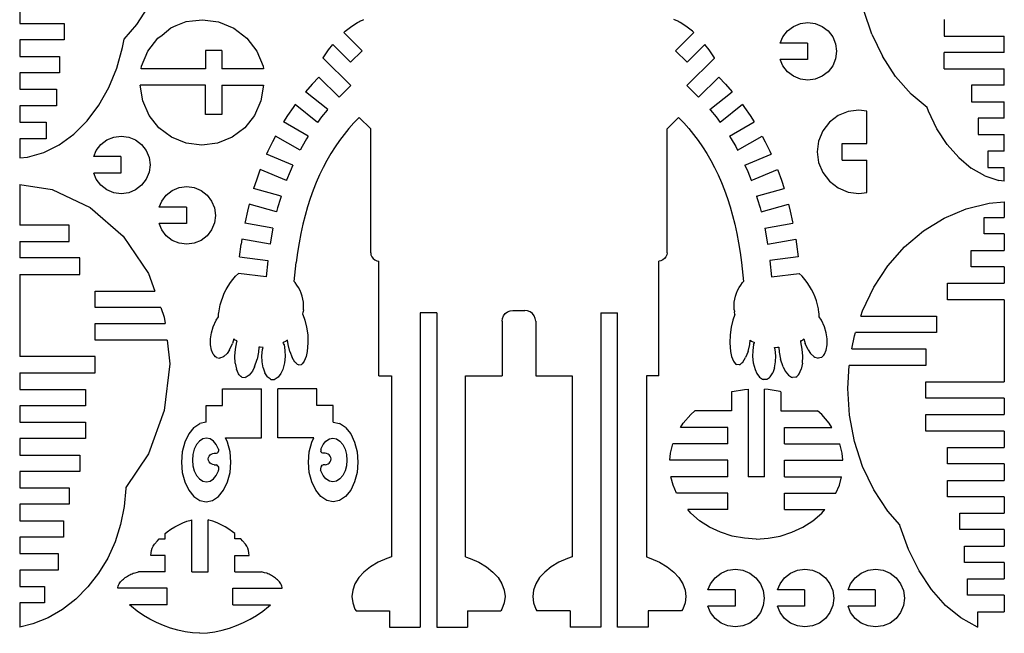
# Model space of a CAD drawing. Header units: inches. Extents: x -293 to 209, y -165 to 155.
# Tile 4 of 9: x -116 to 63, y -165 to -53. Entities that reach past the tile are written whole.
import ezdxf

# ---------------------------------------------------------------- set-up
doc = ezdxf.new("R2010")
doc.units = ezdxf.units.IN
doc.header["$MEASUREMENT"] = 0

msp = doc.modelspace()

# ---------------------------------------------------------------- linework, layer by layer
for p, q in [((-95.04, -53.67), (-92.45, -49.71)), ((-116.4, -50.48), (-116.4, -53.48)), ((39.15, -55.42), (37.73, -51.12)), ((-116.4, -53.48), (-108.3, -53.48)), ((-108.3, -53.48), (-108.3, -56.48)), ((-97.36, -56.31), (-95.04, -53.67)), ((-88.81, -54.27), (-87.81, -53.86)), ((-87.81, -53.86), (-86.04, -53.13)), ((-86.04, -53.13), (-84.84, -52.97)), ((-84.84, -52.97), (-83.05, -52.78)), ((-83.05, -52.78), (-80.08, -53.17)), ((-80.08, -53.17), (-77.31, -54.32)), ((-56.01, -54.11), (-55.05, -53.47)), ((-55.05, -53.47), (-54.76, -53.31)), ((-54.76, -53.31), (-54.61, -53.24)), ((-54.61, -53.24), (-54.46, -53.18)), ((-54.46, -53.15), (-54.31, -53.07)), ((-54.46, -53.18), (-54.46, -53.15)), ((-54.31, -53.07), (-54.16, -53)), ((-54.16, -53), (-54, -52.93)), ((-54, -52.93), (-53.85, -52.86)), ((-53.85, -52.86), (-53.7, -52.79)), ((-53.7, -52.79), (-53.55, -52.73)), ((3.15, -52.79), (3, -52.73)), ((3.3, -52.86), (3.15, -52.79)), ((3.45, -52.93), (3.3, -52.86)), ((3.6, -53), (3.45, -52.93)), ((3.75, -53.07), (3.6, -53)), ((3.91, -53.15), (3.75, -53.07)), ((3.91, -53.18), (3.91, -53.15)), ((4.06, -53.24), (3.91, -53.18)), ((4.2, -53.31), (4.06, -53.24)), ((4.5, -53.47), (4.2, -53.31)), ((5.46, -54.11), (4.5, -53.47)), ((24.85, -53.99), (26.12, -53.46)), ((26.12, -53.46), (27.48, -53.28)), ((27.48, -53.28), (28.84, -53.46)), ((28.84, -53.46), (30.11, -53.99)), ((52.35, -52.76), (52.35, -55.76)), ((-91.17, -56.14), (-90.42, -55.57)), ((-90.42, -55.57), (-88.81, -54.27)), ((-77.31, -54.32), (-74.93, -56.14)), ((-57.21, -55.1), (-56.99, -54.89)), ((-53.88, -58.43), (-57.21, -55.1)), ((-56.99, -54.89), (-56.01, -54.11)), ((3.33, -58.43), (6.65, -55.1)), ((6.43, -54.89), (5.46, -54.11)), ((6.65, -55.1), (6.43, -54.89)), ((22.93, -55.92), (23.76, -54.83)), ((23.76, -54.83), (24.85, -53.99)), ((30.11, -53.99), (31.2, -54.83)), ((31.2, -54.83), (32.04, -55.92)), ((39.15, -55.42), (41.09, -59.46)), ((-116.4, -56.48), (-116.4, -59.48)), ((-108.3, -56.48), (-116.4, -56.48)), ((-97.61, -57.86), (-97.36, -56.31)), ((-92.99, -58.52), (-91.17, -56.14)), ((-74.93, -56.14), (-73.11, -58.52)), ((-60, -58.27), (-59.24, -57.31)), ((-59.24, -57.31), (-56, -60.55)), ((8.69, -57.31), (5.45, -60.55)), ((9.45, -58.27), (8.69, -57.31)), ((22.46, -57.05), (22.93, -55.92)), ((27.42, -57.05), (22.46, -57.05)), ((27.42, -57.05), (27.42, -60.05)), ((32.04, -55.92), (32.56, -57.18)), ((32.56, -57.18), (32.74, -58.55)), ((52.35, -55.76), (63.35, -55.76)), ((63.35, -58.76), (63.35, -55.76)), ((-98.67, -61.63), (-97.61, -57.86)), ((-94.14, -61.29), (-92.99, -58.52)), ((-79.47, -58.42), (-82.47, -58.42)), ((-82.47, -58.42), (-82.47, -61.76)), ((-79.47, -58.42), (-79.47, -61.76)), ((-73.11, -58.52), (-71.96, -61.29)), ((-60.98, -59.74), (-60, -58.27)), ((-53.88, -58.43), (-56, -60.55)), ((3.33, -58.43), (5.45, -60.55)), ((10.43, -59.74), (9.45, -58.27)), ((32.74, -58.55), (32.56, -59.91)), ((63.35, -58.76), (52.35, -58.76)), ((52.35, -61.76), (52.35, -58.76)), ((-116.4, -59.48), (-109.13, -59.48)), ((-109.13, -59.48), (-109.13, -62.48)), ((-61.02, -59.78), (-60.98, -59.74)), ((-55.97, -64.82), (-61.02, -59.78)), ((5.42, -64.82), (10.46, -59.78)), ((10.46, -59.78), (10.43, -59.74)), ((22.93, -61.18), (22.46, -60.05)), ((27.42, -60.05), (22.46, -60.05)), ((32.56, -59.91), (32.04, -61.18)), ((43.51, -63.14), (41.09, -59.46)), ((-116.4, -62.48), (-116.4, -65.48)), ((-109.13, -62.48), (-116.4, -62.48)), ((-100.13, -65.17), (-98.67, -61.63)), ((-94.2, -61.76), (-94.14, -61.29)), ((-82.47, -61.76), (-94.2, -61.76)), ((-71.92, -61.76), (-79.47, -61.76)), ((-71.96, -61.29), (-71.92, -61.76)), ((23.76, -62.27), (22.93, -61.18)), ((24.85, -63.1), (23.76, -62.27)), ((31.2, -62.27), (30.11, -63.1)), ((32.04, -61.18), (31.2, -62.27)), ((52.35, -61.76), (63.35, -61.76)), ((63.35, -64.76), (63.35, -61.76)), ((-63.03, -64.57), (-64.23, -65.92)), ((-63.03, -64.57), (-61.77, -63.26)), ((-58.09, -66.94), (-61.77, -63.26)), ((7.54, -66.94), (11.22, -63.26)), ((11.22, -63.26), (12.47, -64.57)), ((12.47, -64.57), (13.67, -65.92)), ((26.12, -63.63), (24.85, -63.1)), ((27.48, -63.81), (26.12, -63.63)), ((28.84, -63.63), (27.48, -63.81)), ((30.11, -63.1), (28.84, -63.63)), ((46.37, -66.38), (43.51, -63.14)), ((-116.4, -65.48), (-109.7, -65.48)), ((-109.7, -65.48), (-109.7, -68.48)), ((-101.94, -68.4), (-100.13, -65.17)), ((-82.47, -64.76), (-94.4, -64.76)), ((-93.95, -67.61), (-94.4, -64.76)), ((-82.47, -70.09), (-82.47, -64.76)), ((-79.47, -64.76), (-71.92, -64.76)), ((-79.47, -64.76), (-79.47, -70.09)), ((-71.92, -64.76), (-72.37, -67.61)), ((-60.14, -69.16), (-64.23, -65.92)), ((-55.97, -64.82), (-58.09, -66.94)), ((5.42, -64.82), (7.54, -66.94)), ((9.59, -69.16), (13.67, -65.92)), ((49.27, -68.84), (46.37, -66.38)), ((63.35, -64.76), (57.36, -64.76)), ((57.36, -64.76), (57.36, -67.76)), ((-92.79, -70.25), (-93.95, -67.61)), ((-72.37, -67.61), (-73.53, -70.25)), ((-66.09, -68.28), (-66.46, -68.79)), ((-62.01, -71.52), (-66.09, -68.28)), ((15.54, -68.28), (11.45, -71.52)), ((15.54, -68.28), (15.91, -68.79)), ((57.36, -67.76), (63.35, -67.76)), ((63.35, -70.76), (63.35, -67.76)), ((-116.4, -68.48), (-116.4, -71.48)), ((-109.7, -68.48), (-116.4, -68.48)), ((-104.09, -71.25), (-101.94, -68.4)), ((-79.47, -70.09), (-82.47, -70.09)), ((-66.46, -68.79), (-67.5, -70.29)), ((-60.26, -69.29), (-61.28, -70.54)), ((-60.14, -69.16), (-60.26, -69.29)), ((9.59, -69.16), (9.71, -69.29)), ((9.71, -69.29), (10.72, -70.54)), ((15.91, -68.79), (16.95, -70.29)), ((34.83, -69.54), (32.99, -70.3)), ((36.8, -69.28), (34.83, -69.54)), ((38.26, -69.47), (36.8, -69.28)), ((38.26, -75.4), (38.26, -69.47)), ((49.49, -69.48), (49.27, -68.84)), ((51.06, -72.7), (49.49, -69.48)), ((-116.4, -71.48), (-111.54, -71.51)), ((-111.54, -71.51), (-111.54, -74.51)), ((-106.52, -73.66), (-104.09, -71.25)), ((-90.99, -72.51), (-92.79, -70.25)), ((-73.53, -70.25), (-75.33, -72.51)), ((-67.5, -70.29), (-68.22, -71.43)), ((-63.72, -74.03), (-68.22, -71.43)), ((-61.28, -70.54), (-62.01, -71.52)), ((-55.38, -71.62), (-56.3, -72.66)), ((-54.42, -70.62), (-55.38, -71.62)), ((-52.32, -72.71), (-54.42, -70.62)), ((1.77, -72.71), (3.86, -70.62)), ((3.86, -70.62), (4.83, -71.62)), ((4.83, -71.62), (5.75, -72.66)), ((10.72, -70.54), (11.45, -71.52)), ((13.16, -74.03), (17.67, -71.43)), ((16.95, -70.29), (17.67, -71.43)), ((31.41, -71.51), (30.2, -73.09)), ((32.99, -70.3), (31.41, -71.51)), ((63.35, -70.76), (58.58, -70.76)), ((58.58, -70.76), (58.58, -73.76)), ((-109.18, -75.6), (-106.52, -73.66)), ((-88.69, -74.23), (-90.99, -72.51)), ((-75.33, -72.51), (-77.63, -74.23)), ((-56.3, -72.66), (-57.18, -73.74)), ((-52.32, -95.36), (-52.32, -72.71)), ((1.77, -95.36), (1.77, -72.71)), ((5.75, -72.66), (6.63, -73.74)), ((30.2, -73.09), (29.44, -74.93)), ((52.92, -75.54), (51.06, -72.7)), ((-116.4, -74.51), (-116.4, -78)), ((-111.54, -74.51), (-116.4, -74.51)), ((-101.59, -75.57), (-100.5, -74.73)), ((-100.5, -74.73), (-99.23, -74.21)), ((-99.23, -74.21), (-97.87, -74.03)), ((-97.87, -74.03), (-96.5, -74.21)), ((-96.5, -74.21), (-95.24, -74.73)), ((-95.24, -74.73), (-94.15, -75.57)), ((-86.02, -75.32), (-88.69, -74.23)), ((-83.16, -75.69), (-86.02, -75.32)), ((-80.3, -75.32), (-83.16, -75.69)), ((-77.63, -74.23), (-80.3, -75.32)), ((-70.28, -75.07), (-71.09, -76.76)), ((-69.72, -74.03), (-70.28, -75.07)), ((-65.22, -76.63), (-69.72, -74.03)), ((-64.03, -74.53), (-64.86, -75.96)), ((-63.72, -74.03), (-64.03, -74.53)), ((-58.02, -74.86), (-58.82, -76.02)), ((-57.18, -73.74), (-58.02, -74.86)), ((6.63, -73.74), (7.47, -74.86)), ((7.47, -74.86), (8.27, -76.02)), ((13.16, -74.03), (13.48, -74.53)), ((13.48, -74.53), (14.31, -75.96)), ((14.66, -76.63), (19.17, -74.03)), ((19.17, -74.03), (19.72, -75.07)), ((19.72, -75.07), (20.54, -76.76)), ((29.44, -74.93), (29.18, -76.9)), ((33.76, -78.4), (33.76, -75.4)), ((33.76, -75.4), (38.26, -75.4)), ((58.58, -73.76), (63.35, -73.76)), ((63.35, -76.76), (63.35, -73.76)), ((-114.98, -77.86), (-112.02, -77)), ((-112.02, -77), (-109.18, -75.6)), ((-102.89, -77.79), (-102.42, -76.66)), ((-102.42, -76.66), (-101.59, -75.57)), ((-94.15, -75.57), (-93.31, -76.66)), ((-93.31, -76.66), (-92.78, -77.93)), ((-71.09, -76.76), (-71.36, -77.36)), ((-64.86, -75.96), (-65.22, -76.63)), ((-59.59, -77.23), (-60.31, -78.48)), ((-58.82, -76.02), (-59.59, -77.23)), ((8.27, -76.02), (9.03, -77.23)), ((9.03, -77.23), (9.76, -78.48)), ((14.31, -75.96), (14.66, -76.63)), ((20.54, -76.76), (20.8, -77.36)), ((29.18, -76.9), (29.44, -78.87)), ((52.92, -75.54), (55.02, -77.95)), ((63.35, -76.76), (60.35, -76.76)), ((60.35, -76.76), (60.35, -79.76)), ((-116.4, -78), (-114.98, -77.86)), ((-97.92, -77.79), (-102.89, -77.79)), ((-97.92, -77.79), (-97.92, -80.79)), ((-92.78, -77.93), (-92.6, -79.29)), ((-66.55, -79.36), (-71.36, -77.36)), ((-60.31, -78.48), (-61, -79.77)), ((9.76, -78.48), (10.44, -79.77)), ((16, -79.36), (20.8, -77.36)), ((29.44, -78.87), (30.2, -80.71)), ((33.76, -78.4), (38.26, -78.4)), ((38.26, -84.33), (38.26, -78.4)), ((55.02, -77.95), (57.32, -79.87)), ((-102.42, -81.92), (-102.89, -80.79)), ((-97.92, -80.79), (-102.89, -80.79)), ((-92.78, -80.65), (-93.31, -81.92)), ((-92.6, -79.29), (-92.78, -80.65)), ((-72.55, -80.25), (-73.2, -82.06)), ((-72.51, -80.14), (-72.55, -80.25)), ((-67.7, -82.13), (-72.51, -80.14)), ((-67.05, -80.49), (-67.69, -82.09)), ((-66.55, -79.36), (-67.05, -80.49)), ((-61, -79.77), (-61.64, -81.11)), ((10.44, -79.77), (11.09, -81.11)), ((16, -79.36), (16.5, -80.49)), ((16.5, -80.49), (17.13, -82.09)), ((17.15, -82.13), (21.95, -80.14)), ((21.95, -80.14), (22, -80.25)), ((22, -80.25), (22.65, -82.06)), ((30.2, -80.71), (31.41, -82.29)), ((59.77, -81.28), (57.32, -79.87)), ((60.35, -79.76), (63.35, -79.76)), ((63.35, -82.24), (63.35, -79.76)), ((-101.59, -83.01), (-102.42, -81.92)), ((-93.31, -81.92), (-94.15, -83.01)), ((-73.2, -82.06), (-73.69, -83.58)), ((-67.69, -82.09), (-67.7, -82.13)), ((-62.25, -82.5), (-62.82, -83.93)), ((-61.64, -81.11), (-62.25, -82.5)), ((11.09, -81.11), (11.7, -82.5)), ((11.7, -82.5), (12.27, -83.93)), ((17.13, -82.09), (17.15, -82.13)), ((22.65, -82.06), (23.13, -83.58)), ((31.41, -82.29), (32.99, -83.5)), ((59.77, -81.28), (62.34, -82.13)), ((63.35, -82.24), (62.34, -82.13)), ((-116.4, -82.9), (-116.4, -90.29)), ((-116.4, -82.9), (-110.5, -83.78)), ((-110.5, -83.78), (-103.51, -87.07)), ((-100.5, -83.85), (-101.59, -83.01)), ((-99.23, -84.37), (-100.5, -83.85)), ((-97.87, -84.55), (-99.23, -84.37)), ((-96.5, -84.37), (-97.87, -84.55)), ((-95.24, -83.85), (-96.5, -84.37)), ((-94.15, -83.01), (-95.24, -83.85)), ((-89.64, -84.8), (-88.55, -83.97)), ((-88.55, -83.97), (-87.28, -83.44)), ((-87.28, -83.44), (-85.92, -83.26)), ((-85.92, -83.26), (-84.56, -83.44)), ((-84.56, -83.44), (-83.29, -83.97)), ((-83.29, -83.97), (-82.2, -84.8)), ((-68.68, -84.99), (-73.69, -83.58)), ((-62.82, -83.93), (-63.35, -85.41)), ((12.27, -83.93), (12.8, -85.41)), ((18.12, -84.99), (23.13, -83.58)), ((32.99, -83.5), (34.83, -84.26)), ((34.83, -84.26), (36.8, -84.52)), ((36.8, -84.52), (38.26, -84.33)), ((-90.94, -87.02), (-90.47, -85.89)), ((-90.47, -85.89), (-89.64, -84.8)), ((-82.2, -84.8), (-81.36, -85.89)), ((-81.36, -85.89), (-80.84, -87.16)), ((-68.82, -85.43), (-69.31, -87.16)), ((-68.68, -84.99), (-68.82, -85.43)), ((-63.35, -85.41), (-63.84, -86.93)), ((12.8, -85.41), (13.29, -86.93)), ((18.12, -84.99), (18.26, -85.43)), ((18.26, -85.43), (18.76, -87.16)), ((56.37, -87.31), (60.57, -86.27)), ((60.57, -86.27), (63.35, -86.04)), ((63.35, -86.04), (63.35, -88.91)), ((-103.51, -87.07), (-97.5, -92.31)), ((-85.98, -87.02), (-90.94, -87.02)), ((-85.98, -87.02), (-85.98, -90.02)), ((-80.84, -87.16), (-80.66, -88.52)), ((-74.82, -87.75), (-75.26, -89.72)), ((-74.5, -86.46), (-74.82, -87.75)), ((-69.49, -87.88), (-74.5, -86.46)), ((-69.31, -87.16), (-69.49, -87.88)), ((-63.84, -86.93), (-64.29, -88.51)), ((13.29, -86.93), (13.74, -88.51)), ((18.76, -87.16), (18.94, -87.88)), ((18.94, -87.88), (23.95, -86.46)), ((23.95, -86.46), (24.27, -87.75)), ((24.27, -87.75), (24.7, -89.72)), ((52.35, -89.02), (56.37, -87.31)), ((-80.66, -88.52), (-80.84, -89.89)), ((-75.26, -89.72), (-75.29, -89.91)), ((-64.29, -88.51), (-64.7, -90.13)), ((13.74, -88.51), (14.14, -90.13)), ((24.7, -89.72), (24.74, -89.91)), ((48.58, -91.36), (52.35, -89.02)), ((59.66, -91.91), (59.66, -88.91)), ((59.66, -88.91), (63.35, -88.91)), ((-107.4, -90.29), (-116.4, -90.29)), ((-107.4, -93.29), (-107.4, -90.29)), ((-90.47, -91.15), (-90.94, -90.02)), ((-85.98, -90.02), (-90.94, -90.02)), ((-89.64, -92.24), (-90.47, -91.15)), ((-81.36, -91.15), (-82.2, -92.24)), ((-80.84, -89.89), (-81.36, -91.15)), ((-70.17, -90.82), (-75.29, -89.91)), ((-70.17, -90.82), (-70.51, -92.63)), ((-64.7, -90.13), (-65.06, -91.8)), ((14.14, -90.13), (14.51, -91.8)), ((19.62, -90.82), (24.74, -89.91)), ((19.62, -90.82), (19.96, -92.63)), ((45.14, -94.28), (48.58, -91.36)), ((-116.4, -93.29), (-116.4, -96.29)), ((-116.4, -93.29), (-107.4, -93.29)), ((-97.5, -92.31), (-92.9, -99.13)), ((-88.55, -93.08), (-89.64, -92.24)), ((-87.28, -93.61), (-88.55, -93.08)), ((-83.29, -93.08), (-84.56, -93.61)), ((-82.2, -92.24), (-83.29, -93.08)), ((-75.82, -92.86), (-75.97, -93.8)), ((-70.7, -93.77), (-75.82, -92.86)), ((-70.51, -92.63), (-70.7, -93.77)), ((-65.06, -91.8), (-65.39, -93.53)), ((14.51, -91.8), (14.84, -93.53)), ((19.96, -92.63), (20.14, -93.77)), ((20.14, -93.77), (25.26, -92.86)), ((25.26, -92.86), (25.41, -93.8)), ((63.35, -91.91), (59.66, -91.91)), ((63.35, -91.91), (63.35, -94.91)), ((-85.92, -93.79), (-87.28, -93.61)), ((-84.56, -93.61), (-85.92, -93.79)), ((-76.27, -96.11), (-75.97, -93.8)), ((-65.39, -93.53), (-65.67, -95.3)), ((14.84, -93.53), (15.12, -95.3)), ((25.41, -93.8), (25.72, -96.11)), ((42.11, -97.74), (45.14, -94.28)), ((57.3, -97.91), (57.3, -94.91)), ((57.3, -94.91), (63.35, -94.91)), ((-105.4, -96.29), (-116.4, -96.29)), ((-105.4, -99.29), (-105.4, -96.29)), ((-76.27, -96.11), (-71.1, -96.75)), ((-71.12, -96.79), (-71.42, -99.74)), ((-71.1, -96.75), (-71.12, -96.79)), ((-65.67, -95.3), (-65.91, -97.12)), ((-52.32, -95.36), (-52.27, -95.74)), ((-52.27, -95.74), (-52.12, -96.11)), ((-52.12, -96.11), (-51.88, -96.42)), ((-51.88, -96.42), (-51.57, -96.66)), ((-51.57, -96.66), (-51.21, -96.81)), ((-51.21, -96.81), (-50.82, -96.86)), ((-50.82, -117.81), (-50.82, -96.86)), ((0.66, -96.81), (0.27, -96.86)), ((0.27, -117.81), (0.27, -96.86)), ((1.02, -96.66), (0.66, -96.81)), ((1.33, -96.42), (1.02, -96.66)), ((1.57, -96.11), (1.33, -96.42)), ((1.72, -95.74), (1.57, -96.11)), ((1.77, -95.36), (1.72, -95.74)), ((15.12, -95.3), (15.36, -97.12)), ((25.72, -96.11), (20.55, -96.75)), ((20.55, -96.75), (20.56, -96.79)), ((20.56, -96.79), (20.87, -99.74)), ((-66.28, -100.59), (-65.91, -97.12)), ((15.36, -97.12), (15.73, -100.59)), ((39.54, -101.65), (42.11, -97.74)), ((63.35, -97.91), (57.3, -97.91)), ((63.35, -97.91), (63.35, -100.91)), ((-116.4, -99.29), (-116.4, -114.29)), ((-116.4, -99.29), (-105.4, -99.29)), ((-92.9, -99.13), (-91.72, -102.35)), ((-77.93, -100.8), (-77.47, -100.21)), ((-77.47, -100.21), (-76.99, -99.64)), ((-76.99, -99.64), (-76.46, -99.11)), ((-71.42, -99.74), (-76.46, -99.11)), ((-66.12, -100.78), (-66.28, -100.59)), ((15.57, -100.78), (15.73, -100.59)), ((20.87, -99.74), (25.91, -99.11)), ((26.43, -99.64), (25.91, -99.11)), ((26.92, -100.21), (26.43, -99.64)), ((27.37, -100.8), (26.92, -100.21)), ((-102.63, -105.35), (-102.63, -102.35)), ((-102.63, -102.35), (-91.72, -102.35)), ((-79.05, -102.74), (-78.72, -102.07)), ((-78.72, -102.07), (-78.34, -101.42)), ((-78.34, -101.42), (-77.93, -100.8)), ((-65.78, -101.23), (-66.12, -100.78)), ((-65.48, -101.71), (-65.78, -101.23)), ((-65.22, -102.21), (-65.48, -101.71)), ((-65, -102.73), (-65.22, -102.21)), ((14.45, -102.73), (14.67, -102.21)), ((14.67, -102.21), (14.93, -101.71)), ((14.93, -101.71), (15.23, -101.23)), ((15.23, -101.23), (15.57, -100.78)), ((27.79, -101.42), (27.37, -100.8)), ((28.16, -102.07), (27.79, -101.42)), ((28.5, -102.74), (28.16, -102.07)), ((37.48, -105.93), (39.54, -101.65)), ((53, -103.91), (53, -100.91)), ((53, -100.91), (63.35, -100.91)), ((-79.79, -104.86), (-79.59, -104.14)), ((-79.59, -104.14), (-79.34, -103.43)), ((-79.34, -103.43), (-79.05, -102.74)), ((-64.83, -103.27), (-65, -102.73)), ((-64.69, -103.82), (-64.83, -103.27)), ((-64.61, -104.38), (-64.69, -103.82)), ((14.06, -104.38), (14.14, -103.82)), ((14.14, -103.82), (14.27, -103.27)), ((14.27, -103.27), (14.45, -102.73)), ((28.79, -103.43), (28.5, -102.74)), ((29.04, -104.14), (28.79, -103.43)), ((29.24, -104.86), (29.04, -104.14)), ((63.35, -103.91), (53, -103.91)), ((63.35, -103.91), (63.35, -118.91)), ((-90.63, -105.35), (-102.63, -105.35)), ((-90.63, -105.35), (-90, -107.08)), ((-80.06, -106.33), (-79.95, -105.59)), ((-79.95, -105.59), (-79.79, -104.86)), ((-64.6, -105.74), (-64.63, -106.07)), ((-64.57, -104.94), (-64.61, -104.38)), ((-64.6, -105.74), (-64.57, -104.94)), ((-27.35, -106.12), (-26.87, -105.92)), ((-26.87, -105.92), (-26.35, -105.86)), ((-26.35, -105.86), (-24.2, -105.86)), ((-23.69, -105.92), (-24.2, -105.86)), ((-23.2, -106.12), (-23.69, -105.92)), ((14.02, -104.94), (14.06, -104.38)), ((14.04, -105.74), (14.02, -104.94)), ((14.04, -105.74), (14.07, -106.07)), ((29.4, -105.59), (29.24, -104.86)), ((29.51, -106.33), (29.4, -105.59)), ((37.16, -106.91), (37.48, -105.93)), ((-90, -107.08), (-89.86, -108.29)), ((-81.09, -108.85), (-80.54, -107.68)), ((-80.54, -107.68), (-80.12, -107.07)), ((-80.12, -106.91), (-80.11, -106.72)), ((-80.12, -107.03), (-80.12, -106.91)), ((-80.12, -107.07), (-80.12, -107.03)), ((-80.11, -106.72), (-80.1, -106.46)), ((-80.1, -106.46), (-80.06, -106.33)), ((-64.72, -106.63), (-64.64, -106.12)), ((-64.72, -106.63), (-64.33, -107.64)), ((-64.63, -106.07), (-64.64, -106.12)), ((-64.33, -107.64), (-64.02, -108.94)), ((-40.28, -106.33), (-43.28, -106.33)), ((-43.28, -106.33), (-43.28, -163.75)), ((-40.28, -106.33), (-40.28, -163.75)), ((-28.35, -107.86), (-28.28, -107.34)), ((-28.28, -107.34), (-28.08, -106.86)), ((-28.08, -106.86), (-27.76, -106.44)), ((-27.76, -106.44), (-27.35, -106.12)), ((-22.79, -106.44), (-23.2, -106.12)), ((-22.47, -106.86), (-22.79, -106.44)), ((-22.27, -107.34), (-22.47, -106.86)), ((-22.2, -107.86), (-22.27, -107.34)), ((-10.28, -106.33), (-7.28, -106.33)), ((-10.28, -106.33), (-10.28, -163.75)), ((-7.28, -163.75), (-7.28, -106.33)), ((13.78, -107.64), (13.47, -108.94)), ((14.17, -106.63), (13.78, -107.64)), ((14.07, -106.07), (14.09, -106.12)), ((14.17, -106.63), (14.09, -106.12)), ((29.54, -106.46), (29.51, -106.33)), ((29.56, -106.72), (29.54, -106.46)), ((29.57, -106.91), (29.56, -106.72)), ((29.57, -107.03), (29.57, -106.91)), ((29.57, -107.07), (29.57, -107.03)), ((29.99, -107.68), (29.57, -107.07)), ((30.54, -108.85), (29.99, -107.68)), ((37.16, -106.91), (51, -106.91)), ((51, -106.91), (51, -109.91)), ((-102.63, -111.29), (-102.63, -108.29)), ((-102.63, -108.29), (-89.86, -108.29)), ((-81.4, -109.94), (-81.09, -108.85)), ((-64.02, -108.94), (-63.83, -110.35)), ((-28.35, -107.86), (-28.35, -117.81)), ((-22.2, -107.86), (-22.2, -117.81)), ((13.47, -108.94), (13.28, -110.35)), ((30.85, -109.94), (30.54, -108.85)), ((-89.51, -111.29), (-102.63, -111.29)), ((-89.51, -111.29), (-89.01, -115.6)), ((-81.57, -112.15), (-81.56, -111.07)), ((-81.56, -111.07), (-81.4, -109.94)), ((-77.3, -111.07), (-77.54, -111.92)), ((-77.05, -111.28), (-77.3, -111.07)), ((-76.72, -111.45), (-77.05, -111.28)), ((-76.78, -111.63), (-76.72, -111.45)), ((-67.53, -111.29), (-67.76, -111.48)), ((-67.42, -112.09), (-67.53, -111.29)), ((-63.83, -110.35), (-63.77, -111.77)), ((13.28, -110.35), (13.22, -111.77)), ((16.87, -112.09), (16.97, -111.29)), ((16.97, -111.29), (17.21, -111.48)), ((26.16, -111.45), (26.5, -111.28)), ((26.16, -111.45), (26.22, -111.63)), ((26.5, -111.28), (26.75, -111.07)), ((26.75, -111.07), (26.99, -111.92)), ((31.01, -111.07), (30.85, -109.94)), ((31.02, -112.15), (31.01, -111.07)), ((35.52, -112.91), (35.98, -110.51)), ((35.98, -110.51), (36.17, -109.91)), ((51, -109.91), (36.17, -109.91)), ((-81.4, -113.11), (-81.57, -112.15)), ((-81.07, -113.89), (-81.4, -113.11)), ((-78.09, -113.09), (-78.52, -113.72)), ((-78.09, -113.09), (-77.54, -111.92)), ((-77.12, -114.25), (-77.02, -112.93)), ((-77.02, -112.93), (-76.78, -111.63)), ((-72.73, -112.6), (-72.8, -113.49)), ((-72.52, -112.61), (-72.73, -112.6)), ((-71.98, -112.64), (-72.52, -112.61)), ((-72.19, -114.16), (-72.07, -113.03)), ((-72.07, -113.03), (-71.98, -112.64)), ((-67.76, -111.48), (-68.29, -111.72)), ((-68.22, -111.91), (-68.29, -111.72)), ((-68.15, -112.11), (-68.22, -111.91)), ((-68.15, -112.11), (-67.97, -113.18)), ((-67.97, -113.18), (-67.93, -114.31)), ((-67.11, -113.39), (-67.42, -112.09)), ((-63.77, -111.77), (-63.9, -113.36)), ((13.22, -111.77), (13.35, -113.36)), ((16.56, -113.39), (16.87, -112.09)), ((17.21, -111.48), (17.73, -111.72)), ((17.41, -113.18), (17.38, -114.31)), ((17.59, -112.11), (17.41, -113.18)), ((17.59, -112.11), (17.66, -111.91)), ((17.66, -111.91), (17.73, -111.72)), ((21.42, -112.64), (21.97, -112.61)), ((21.52, -113.03), (21.42, -112.64)), ((21.64, -114.16), (21.52, -113.03)), ((21.97, -112.61), (22.18, -112.6)), ((22.18, -112.6), (22.25, -113.49)), ((26.47, -112.93), (26.22, -111.63)), ((26.57, -114.25), (26.47, -112.93)), ((27.54, -113.09), (26.99, -111.92)), ((27.54, -113.09), (27.97, -113.72)), ((30.51, -113.89), (30.84, -113.11)), ((30.84, -113.11), (31.02, -112.15)), ((35.52, -112.91), (49, -112.91)), ((49, -112.91), (49, -115.91)), ((-102.63, -114.29), (-116.4, -114.29)), ((-102.63, -117.29), (-102.63, -114.29)), ((-80.93, -114.05), (-81.07, -113.89)), ((-80.64, -114.35), (-80.93, -114.05)), ((-80.5, -114.46), (-80.64, -114.35)), ((-80.5, -114.46), (-79.94, -114.59)), ((-79.89, -114.59), (-79.94, -114.59)), ((-79.72, -114.54), (-79.89, -114.59)), ((-79.33, -114.39), (-79.72, -114.54)), ((-79.15, -114.3), (-79.33, -114.39)), ((-78.52, -113.72), (-79.15, -114.3)), ((-77.06, -115.49), (-77.12, -114.25)), ((-73.53, -116.2), (-73.05, -114.78)), ((-72.8, -113.49), (-73.05, -114.78)), ((-72.16, -115.29), (-72.19, -114.16)), ((-67.93, -114.31), (-68.05, -115.45)), ((-67.11, -113.39), (-66.68, -114.49)), ((-66.18, -115.32), (-66.68, -114.49)), ((-64.08, -114.26), (-64.44, -115.17)), ((-63.9, -113.36), (-64.08, -114.26)), ((13.35, -113.36), (13.53, -114.26)), ((13.53, -114.26), (13.88, -115.17)), ((15.62, -115.32), (16.13, -114.49)), ((16.56, -113.39), (16.13, -114.49)), ((17.38, -114.31), (17.5, -115.45)), ((21.6, -115.29), (21.64, -114.16)), ((22.25, -113.49), (22.49, -114.78)), ((22.98, -116.2), (22.49, -114.78)), ((26.51, -115.49), (26.57, -114.25)), ((27.97, -113.72), (28.59, -114.3)), ((28.59, -114.3), (28.78, -114.39)), ((28.78, -114.39), (29.17, -114.54)), ((29.17, -114.54), (29.34, -114.59)), ((29.34, -114.59), (29.39, -114.59)), ((29.95, -114.46), (29.39, -114.59)), ((29.95, -114.46), (30.09, -114.35)), ((30.09, -114.35), (30.38, -114.05)), ((30.38, -114.05), (30.51, -113.89)), ((-89.01, -115.6), (-90, -124.13)), ((-77.06, -115.49), (-76.84, -116.59)), ((-76.46, -117.46), (-76.84, -116.59)), ((-73.53, -116.2), (-73.93, -116.97)), ((-71.98, -116.36), (-72.16, -115.29)), ((-71.98, -116.36), (-71.64, -117.28)), ((-68.39, -116.69), (-68.71, -117.39)), ((-68.05, -115.45), (-68.39, -116.69)), ((-66.02, -115.46), (-66.18, -115.32)), ((-65.68, -115.72), (-66.02, -115.46)), ((-65.53, -115.81), (-65.68, -115.72)), ((-65.53, -115.81), (-64.98, -115.76)), ((-64.85, -115.65), (-64.98, -115.76)), ((-64.57, -115.34), (-64.85, -115.65)), ((-64.44, -115.17), (-64.57, -115.34)), ((13.88, -115.17), (14.02, -115.34)), ((14.02, -115.34), (14.3, -115.65)), ((14.3, -115.65), (14.43, -115.76)), ((14.98, -115.81), (14.43, -115.76)), ((14.98, -115.81), (15.13, -115.72)), ((15.13, -115.72), (15.46, -115.46)), ((15.46, -115.46), (15.62, -115.32)), ((17.5, -115.45), (17.84, -116.69)), ((17.84, -116.69), (18.16, -117.39)), ((21.42, -116.36), (21.09, -117.28)), ((21.42, -116.36), (21.6, -115.29)), ((22.98, -116.2), (23.37, -116.97)), ((25.91, -117.46), (26.28, -116.59)), ((26.51, -115.49), (26.28, -116.59)), ((34.76, -120.15), (35.03, -115.91)), ((49, -115.91), (35.03, -115.91)), ((-116.4, -117.29), (-116.4, -120.29)), ((-116.4, -117.29), (-102.63, -117.29)), ((-76.32, -117.62), (-76.46, -117.46)), ((-76.01, -117.93), (-76.32, -117.62)), ((-75.86, -118.05), (-76.01, -117.93)), ((-75.86, -118.05), (-75.25, -118.13)), ((-75.07, -118.06), (-75.25, -118.13)), ((-74.7, -117.84), (-75.07, -118.06)), ((-74.51, -117.71), (-74.7, -117.84)), ((-73.93, -116.97), (-74.51, -117.71)), ((-71.18, -117.99), (-71.64, -117.28)), ((-71.02, -118.13), (-71.18, -117.99)), ((-70.68, -118.37), (-71.02, -118.13)), ((-70.53, -118.46), (-70.68, -118.37)), ((-70.53, -118.46), (-69.91, -118.48)), ((-69.74, -118.4), (-69.91, -118.48)), ((-69.39, -118.19), (-69.74, -118.4)), ((-69.22, -118.07), (-69.39, -118.19)), ((-68.71, -117.39), (-69.22, -118.07)), ((-50.82, -117.81), (-48.55, -117.81)), ((-48.55, -117.81), (-48.55, -150.9)), ((-35, -150.9), (-35, -117.81)), ((-35, -117.81), (-28.35, -117.81)), ((-22.2, -117.81), (-15.55, -117.81)), ((-15.55, -117.81), (-15.55, -150.9)), ((0.27, -117.81), (-2, -117.81)), ((-2, -117.81), (-2, -150.9)), ((18.16, -117.39), (18.67, -118.07)), ((18.67, -118.07), (18.84, -118.19)), ((18.84, -118.19), (19.19, -118.4)), ((19.19, -118.4), (19.35, -118.48)), ((19.97, -118.46), (19.35, -118.48)), ((19.97, -118.46), (20.13, -118.37)), ((20.13, -118.37), (20.47, -118.13)), ((20.47, -118.13), (20.63, -117.99)), ((20.63, -117.99), (21.09, -117.28)), ((23.37, -116.97), (23.96, -117.71)), ((23.96, -117.71), (24.14, -117.84)), ((24.14, -117.84), (24.52, -118.06)), ((24.52, -118.06), (24.69, -118.13)), ((25.31, -118.05), (24.69, -118.13)), ((25.31, -118.05), (25.46, -117.93)), ((25.46, -117.93), (25.76, -117.62)), ((25.76, -117.62), (25.91, -117.46)), ((-116.4, -120.29), (-104.4, -120.29)), ((-104.4, -120.29), (-104.4, -123.29)), ((-79.36, -120.2), (-72.27, -120.2)), ((-79.36, -123.21), (-79.36, -120.2)), ((-72.27, -129.17), (-72.27, -120.2)), ((-69.27, -129.17), (-69.27, -120.2)), ((-62.17, -120.2), (-69.27, -120.2)), ((-62.17, -123.21), (-62.17, -120.2)), ((13.67, -120.71), (15.89, -120.3)), ((15.89, -120.3), (16.56, -120.25)), ((16.56, -120.25), (16.56, -136.24)), ((20.23, -120.3), (19.56, -120.25)), ((19.56, -136.24), (19.56, -120.25)), ((22.45, -120.71), (20.23, -120.3)), ((35.07, -125.02), (34.76, -120.15)), ((49, -121.91), (49, -118.91)), ((49, -118.91), (63.35, -118.91)), ((13.56, -120.75), (13.67, -120.71)), ((13.56, -120.75), (13.56, -124.24)), ((22.56, -120.75), (22.45, -120.71)), ((22.56, -120.75), (22.56, -124.24)), ((63.35, -121.91), (49, -121.91)), ((63.35, -121.91), (63.35, -124.91)), ((-116.4, -123.29), (-116.4, -126.29)), ((-104.4, -123.29), (-116.4, -123.29)), ((-82.36, -126.29), (-82.36, -123.21)), ((-82.36, -123.21), (-79.36, -123.21)), ((-59.17, -123.21), (-62.17, -123.21)), ((-59.17, -126.29), (-59.17, -123.21)), ((-90, -124.13), (-92.9, -132.08)), ((4.75, -126.47), (6.12, -124.9)), ((6.12, -124.9), (6.88, -124.24)), ((13.56, -124.24), (6.88, -124.24)), ((22.56, -124.24), (29.25, -124.24)), ((30.01, -124.9), (29.25, -124.24)), ((31.37, -126.47), (30.01, -124.9)), ((35.98, -129.79), (35.07, -125.02)), ((49, -127.91), (49, -124.91)), ((49, -124.91), (63.35, -124.91)), ((-116.4, -126.29), (-104.4, -126.29)), ((-104.4, -126.29), (-104.4, -129.29)), ((-84.62, -127.26), (-85.55, -128.42)), ((-84.62, -127.26), (-83.53, -126.53)), ((-82.36, -126.29), (-83.53, -126.53)), ((-59.17, -126.29), (-58, -126.53)), ((-56.91, -127.26), (-58, -126.53)), ((-56.91, -127.26), (-55.98, -128.42)), ((4.26, -127.24), (4.75, -126.47)), ((12.87, -127.24), (4.26, -127.24)), ((12.87, -130.24), (12.87, -127.24)), ((23.25, -127.24), (31.86, -127.24)), ((23.25, -130.24), (23.25, -127.24)), ((31.86, -127.24), (31.37, -126.47)), ((-116.4, -129.29), (-116.4, -132.29)), ((-104.4, -129.29), (-116.4, -129.29)), ((-85.55, -128.42), (-86.27, -129.92)), ((-82.98, -129.34), (-83.6, -129.74)), ((-82.32, -129.21), (-82.98, -129.34)), ((-81.66, -129.34), (-82.32, -129.21)), ((-81.05, -129.74), (-81.66, -129.34)), ((-78.81, -129.17), (-72.27, -129.17)), ((-78.45, -129.92), (-78.81, -129.17)), ((-62.72, -129.17), (-69.27, -129.17)), ((-63.08, -129.92), (-62.72, -129.17)), ((-60.49, -129.74), (-59.87, -129.34)), ((-59.87, -129.34), (-59.21, -129.21)), ((-59.21, -129.21), (-58.55, -129.34)), ((-58.55, -129.34), (-57.93, -129.74)), ((-55.98, -128.42), (-55.26, -129.92)), ((63.35, -127.91), (49, -127.91)), ((63.35, -127.91), (63.35, -130.91)), ((-86.27, -129.92), (-86.72, -131.68)), ((-84.53, -131.2), (-84.79, -132.16)), ((-84.13, -130.37), (-84.53, -131.2)), ((-83.6, -129.74), (-84.13, -130.37)), ((-80.52, -130.37), (-81.05, -129.74)), ((-80.11, -131.2), (-80.52, -130.37)), ((-80.11, -131.2), (-80.11, -131.56)), ((-78, -131.68), (-78.45, -129.92)), ((-63.53, -131.68), (-63.08, -129.92)), ((-61.42, -131.2), (-61.01, -130.37)), ((-61.42, -131.2), (-61.42, -131.56)), ((-61.01, -130.37), (-60.49, -129.74)), ((-57.93, -129.74), (-57.41, -130.37)), ((-57.41, -130.37), (-57, -131.2)), ((-57, -131.2), (-56.75, -132.16)), ((-55.26, -129.92), (-54.81, -131.68)), ((2.39, -131.94), (2.81, -130.24)), ((12.87, -130.24), (2.81, -130.24)), ((23.25, -130.24), (33.31, -130.24)), ((33.74, -131.94), (33.31, -130.24)), ((37.48, -134.37), (35.98, -129.79)), ((53, -133.91), (53, -130.91)), ((53, -130.91), (63.35, -130.91)), ((-116.4, -132.29), (-105.4, -132.29)), ((-105.4, -132.29), (-105.4, -135.29)), ((-92.9, -132.08), (-97.03, -138.19)), ((-86.72, -131.68), (-86.88, -133.56)), ((-84.79, -132.16), (-84.87, -133.2)), ((-81.97, -133.01), (-81.94, -132.74)), ((-81.94, -133.28), (-81.97, -133.01)), ((-81.94, -132.74), (-81.83, -132.48)), ((-81.83, -132.48), (-81.65, -132.27)), ((-81.65, -132.27), (-81.42, -132.1)), ((-81.42, -132.1), (-81.16, -132)), ((-81.16, -132), (-80.87, -131.96)), ((-80.87, -131.96), (-80.48, -131.96)), ((-80.48, -131.96), (-80.3, -131.88)), ((-80.18, -131.75), (-80.3, -131.88)), ((-80.18, -131.75), (-80.11, -131.56)), ((-77.85, -133.56), (-78, -131.68)), ((-63.69, -133.56), (-63.53, -131.68)), ((-61.35, -131.75), (-61.42, -131.56)), ((-61.35, -131.75), (-61.23, -131.88)), ((-61.05, -131.96), (-61.23, -131.88)), ((-60.66, -131.96), (-61.05, -131.96)), ((-60.38, -132), (-60.66, -131.96)), ((-60.11, -132.1), (-60.38, -132)), ((-59.88, -132.27), (-60.11, -132.1)), ((-59.71, -132.48), (-59.88, -132.27)), ((-59.6, -132.74), (-59.71, -132.48)), ((-59.56, -133.01), (-59.6, -132.74)), ((-59.6, -133.28), (-59.56, -133.01)), ((-56.75, -132.16), (-56.66, -133.2)), ((-54.81, -131.68), (-54.66, -133.56)), ((2.28, -133.24), (2.39, -131.94)), ((33.84, -133.24), (33.74, -131.94)), ((-86.88, -133.56), (-86.72, -135.45)), ((-84.87, -133.2), (-84.79, -134.23)), ((-84.79, -134.23), (-84.53, -135.19)), ((-81.83, -133.53), (-81.94, -133.28)), ((-81.65, -133.75), (-81.83, -133.53)), ((-81.42, -133.92), (-81.65, -133.75)), ((-81.16, -134.02), (-81.42, -133.92)), ((-80.87, -134.06), (-81.16, -134.02)), ((-80.87, -134.06), (-80.52, -134.06)), ((-80.38, -134.15), (-80.52, -134.06)), ((-80.24, -134.29), (-80.38, -134.15)), ((-80.24, -134.29), (-80.11, -134.53)), ((-80.11, -134.53), (-80.08, -134.72)), ((-80.08, -134.72), (-80.08, -135.05)), ((-78, -135.45), (-77.85, -133.56)), ((-63.53, -135.45), (-63.69, -133.56)), ((-61.42, -134.53), (-61.46, -134.72)), ((-61.46, -134.72), (-61.46, -135.05)), ((-61.29, -134.29), (-61.42, -134.53)), ((-61.29, -134.29), (-61.16, -134.15)), ((-61.16, -134.15), (-61.01, -134.06)), ((-60.66, -134.06), (-61.01, -134.06)), ((-60.66, -134.06), (-60.38, -134.02)), ((-60.38, -134.02), (-60.11, -133.92)), ((-60.11, -133.92), (-59.88, -133.75)), ((-59.88, -133.75), (-59.71, -133.53)), ((-59.71, -133.53), (-59.6, -133.28)), ((-56.75, -134.23), (-57, -135.19)), ((-56.66, -133.2), (-56.75, -134.23)), ((-54.66, -133.56), (-54.81, -135.45)), ((12.87, -133.24), (2.28, -133.24)), ((12.87, -136.24), (12.87, -133.24)), ((23.25, -133.24), (33.84, -133.24)), ((23.25, -136.24), (23.25, -133.24)), ((39.54, -138.66), (37.48, -134.37)), ((63.35, -133.91), (53, -133.91)), ((63.35, -133.91), (63.35, -136.91)), ((-116.4, -135.29), (-116.4, -138.29)), ((-105.4, -135.29), (-116.4, -135.29)), ((-86.72, -135.45), (-86.27, -137.2)), ((-84.53, -135.19), (-84.13, -136.02)), ((-84.13, -136.02), (-83.6, -136.66)), ((-81.05, -136.66), (-80.52, -136.02)), ((-80.52, -136.02), (-80.11, -135.19)), ((-80.11, -135.19), (-80.08, -135.05)), ((-78.45, -137.2), (-78, -135.45)), ((-63.08, -137.2), (-63.53, -135.45)), ((-61.42, -135.19), (-61.46, -135.05)), ((-61.01, -136.02), (-61.42, -135.19)), ((-60.49, -136.66), (-61.01, -136.02)), ((-57.41, -136.02), (-57.93, -136.66)), ((-57, -135.19), (-57.41, -136.02)), ((-54.81, -135.45), (-55.26, -137.2)), ((2.87, -137.77), (2.47, -136.24)), ((12.87, -136.24), (2.47, -136.24)), ((19.56, -136.24), (16.56, -136.24)), ((23.25, -136.24), (33.65, -136.24)), ((33.25, -137.77), (33.65, -136.24)), ((-116.4, -138.29), (-107.4, -138.29)), ((-107.4, -138.29), (-107.4, -141.29)), ((-97.02, -138.37), (-97.32, -141.7)), ((-97.03, -138.19), (-97.02, -138.37)), ((-86.27, -137.2), (-85.55, -138.71)), ((-83.6, -136.66), (-82.98, -137.06)), ((-82.98, -137.06), (-82.32, -137.19)), ((-82.32, -137.19), (-81.66, -137.06)), ((-81.66, -137.06), (-81.05, -136.66)), ((-79.17, -138.71), (-78.45, -137.2)), ((-62.36, -138.71), (-63.08, -137.2)), ((-59.87, -137.06), (-60.49, -136.66)), ((-59.21, -137.19), (-59.87, -137.06)), ((-58.55, -137.06), (-59.21, -137.19)), ((-57.93, -136.66), (-58.55, -137.06)), ((-55.26, -137.2), (-55.98, -138.71)), ((3.51, -139.24), (2.87, -137.77)), ((32.61, -139.24), (33.25, -137.77)), ((53, -139.91), (53, -136.91)), ((53, -136.91), (63.35, -136.91)), ((-85.55, -138.71), (-84.62, -139.87)), ((-84.62, -139.87), (-83.53, -140.6)), ((-81.19, -140.6), (-80.11, -139.87)), ((-80.11, -139.87), (-79.17, -138.71)), ((-61.43, -139.87), (-62.36, -138.71)), ((-60.34, -140.6), (-61.43, -139.87)), ((-56.91, -139.87), (-58, -140.6)), ((-55.98, -138.71), (-56.91, -139.87)), ((12.87, -139.24), (3.51, -139.24)), ((12.87, -142.24), (12.87, -139.24)), ((23.25, -139.24), (32.61, -139.24)), ((23.25, -142.24), (23.25, -139.24)), ((42.11, -142.56), (39.54, -138.66)), ((63.35, -139.91), (53, -139.91)), ((63.35, -139.91), (63.35, -142.91)), ((-116.4, -141.29), (-116.4, -144.29)), ((-107.4, -141.29), (-116.4, -141.29)), ((-97.32, -141.7), (-97.97, -144.97)), ((-83.53, -140.6), (-82.36, -140.84)), ((-82.36, -140.84), (-81.19, -140.6)), ((-59.17, -140.84), (-60.34, -140.6)), ((-58, -140.6), (-59.17, -140.84)), ((6.12, -142.89), (5.55, -142.24)), ((12.87, -142.24), (5.55, -142.24)), ((7.73, -144.28), (6.12, -142.89)), ((23.25, -142.24), (30.57, -142.24)), ((28.4, -144.28), (30.01, -142.89)), ((30.01, -142.89), (30.57, -142.24)), ((44.26, -145.01), (42.11, -142.56)), ((55.25, -145.91), (55.25, -142.91)), ((55.25, -142.91), (63.35, -142.91)), ((-116.4, -144.29), (-108.4, -144.29)), ((-108.4, -144.29), (-108.4, -147.29)), ((-97.97, -144.97), (-98.98, -148.12)), ((-88.79, -145.82), (-88.09, -145.39)), ((-88.09, -145.39), (-87.37, -145.01)), ((-87.37, -145.01), (-86.63, -144.68)), ((-86.63, -144.68), (-85.87, -144.39)), ((-85.87, -144.39), (-85.09, -144.16)), ((-85.09, -144.16), (-84.99, -144.14)), ((-84.99, -153.62), (-84.99, -144.14)), ((-81.99, -153.62), (-81.99, -144.14)), ((-81.89, -144.16), (-81.99, -144.14)), ((-81.12, -144.39), (-81.89, -144.16)), ((-80.35, -144.68), (-81.12, -144.39)), ((-79.61, -145.01), (-80.35, -144.68)), ((-78.89, -145.39), (-79.61, -145.01)), ((-78.2, -145.82), (-78.89, -145.39)), ((9.55, -145.45), (7.73, -144.28)), ((11.54, -146.39), (9.55, -145.45)), ((24.58, -146.39), (26.58, -145.45)), ((26.58, -145.45), (28.4, -144.28)), ((44.34, -145.34), (44.26, -145.01)), ((45.88, -149.57), (44.34, -145.34)), ((-116.4, -147.29), (-116.4, -150.29)), ((-108.4, -147.29), (-116.4, -147.29)), ((-89.85, -146.61), (-89.45, -146.29)), ((-89.85, -147.62), (-89.85, -146.61)), ((-89.45, -146.29), (-88.79, -145.82)), ((-77.53, -146.29), (-78.2, -145.82)), ((-77.13, -146.61), (-77.53, -146.29)), ((-77.13, -147.62), (-77.13, -146.61)), ((13.67, -147.08), (11.54, -146.39)), ((15.89, -147.5), (13.67, -147.08)), ((20.23, -147.5), (22.45, -147.08)), ((22.45, -147.08), (24.58, -146.39)), ((63.35, -145.91), (55.25, -145.91)), ((63.35, -145.91), (63.35, -148.91)), ((-98.98, -148.12), (-100.33, -151.11)), ((-92.21, -149.32), (-92.02, -148.93)), ((-92.02, -148.93), (-91.77, -148.56)), ((-91.77, -148.56), (-91.25, -147.94)), ((-91.25, -147.94), (-90.94, -147.62)), ((-90.94, -147.62), (-89.85, -147.62)), ((-76.04, -147.62), (-77.13, -147.62)), ((-75.74, -147.94), (-76.04, -147.62)), ((-75.21, -148.56), (-75.74, -147.94)), ((-74.96, -148.93), (-75.21, -148.56)), ((-74.77, -149.32), (-74.96, -148.93)), ((18.06, -147.64), (15.89, -147.5)), ((18.06, -147.64), (20.23, -147.5)), ((56.08, -151.91), (56.08, -148.91)), ((56.08, -148.91), (63.35, -148.91)), ((-116.4, -150.29), (-109.4, -150.29)), ((-109.4, -150.29), (-109.4, -153.29)), ((-92.45, -150.61), (-92.43, -150.17)), ((-89.85, -150.61), (-92.45, -150.61)), ((-92.43, -150.17), (-92.35, -149.74)), ((-92.35, -149.74), (-92.21, -149.32)), ((-89.85, -153.62), (-89.85, -150.61)), ((-77.13, -150.61), (-74.53, -150.61)), ((-77.13, -153.62), (-77.13, -150.61)), ((-74.63, -149.74), (-74.77, -149.32)), ((-74.55, -150.17), (-74.63, -149.74)), ((-74.53, -150.61), (-74.55, -150.17)), ((-48.55, -150.9), (-49.37, -151.17)), ((-35, -150.9), (-34.18, -151.17)), ((-15.55, -150.9), (-16.37, -151.17)), ((-2, -150.9), (-1.18, -151.17)), ((47.79, -153.43), (45.88, -149.57)), ((-100.33, -151.11), (-101.99, -153.87)), ((-52.36, -152.7), (-53.55, -153.65)), ((-50.96, -151.87), (-52.36, -152.7)), ((-49.37, -151.17), (-50.96, -151.87)), ((-34.18, -151.17), (-32.59, -151.87)), ((-32.59, -151.87), (-31.19, -152.7)), ((-31.19, -152.7), (-30.01, -153.65)), ((-19.36, -152.7), (-20.55, -153.65)), ((-17.96, -151.87), (-19.36, -152.7)), ((-16.37, -151.17), (-17.96, -151.87)), ((-1.18, -151.17), (0.41, -151.87)), ((0.41, -151.87), (1.81, -152.7)), ((1.81, -152.7), (2.99, -153.65)), ((63.35, -151.91), (56.08, -151.91)), ((63.35, -151.91), (63.35, -154.91)), ((-116.4, -153.29), (-116.4, -156.3)), ((-109.4, -153.29), (-116.4, -153.29)), ((-101.99, -153.87), (-103.94, -156.38)), ((-97.12, -154.65), (-96.92, -154.52)), ((-96.92, -154.52), (-96.73, -154.39)), ((-96.73, -154.39), (-96.52, -154.27)), ((-96.52, -154.27), (-96.32, -154.16)), ((-96.32, -154.16), (-96.11, -154.07)), ((-96.11, -154.07), (-95.89, -153.97)), ((-95.89, -153.97), (-95.67, -153.89)), ((-95.67, -153.89), (-95.3, -153.78)), ((-95.3, -153.78), (-94.92, -153.67)), ((-94.92, -153.67), (-94.71, -153.62)), ((-89.85, -153.62), (-94.71, -153.62)), ((-84.99, -153.62), (-81.99, -153.62)), ((-77.13, -153.62), (-72.27, -153.62)), ((-72.07, -153.67), (-72.27, -153.62)), ((-71.69, -153.78), (-72.07, -153.67)), ((-71.31, -153.89), (-71.69, -153.78)), ((-71.09, -153.97), (-71.31, -153.89)), ((-70.88, -154.07), (-71.09, -153.97)), ((-70.66, -154.16), (-70.88, -154.07)), ((-70.46, -154.27), (-70.66, -154.16)), ((-70.25, -154.39), (-70.46, -154.27)), ((-70.06, -154.52), (-70.25, -154.39)), ((-69.87, -154.65), (-70.06, -154.52)), ((-53.55, -153.65), (-54.5, -154.68)), ((-30.01, -153.65), (-29.06, -154.68)), ((-20.55, -153.65), (-21.5, -154.68)), ((2.99, -153.65), (3.94, -154.68)), ((10.54, -154.7), (11.63, -153.86)), ((11.63, -153.86), (12.89, -153.33)), ((12.89, -153.33), (14.26, -153.16)), ((14.26, -153.16), (15.62, -153.33)), ((15.62, -153.33), (16.89, -153.86)), ((16.89, -153.86), (17.98, -154.7)), ((23.24, -154.7), (24.33, -153.86)), ((24.33, -153.86), (25.59, -153.33)), ((25.59, -153.33), (26.96, -153.16)), ((26.96, -153.16), (28.32, -153.33)), ((28.32, -153.33), (29.59, -153.86)), ((29.59, -153.86), (30.68, -154.7)), ((36.14, -154.7), (37.23, -153.86)), ((37.23, -153.86), (38.49, -153.33)), ((38.49, -153.33), (39.86, -153.16)), ((39.86, -153.16), (41.22, -153.33)), ((41.22, -153.33), (42.49, -153.86)), ((42.49, -153.86), (43.58, -154.7)), ((50.06, -156.85), (47.79, -153.43)), ((-116.4, -156.3), (-111.9, -156.3)), ((-111.9, -156.3), (-111.9, -159.3)), ((-103.94, -156.38), (-106.16, -158.6)), ((-98.48, -156.5), (-98.43, -156.26)), ((-98.43, -156.26), (-98.36, -156.03)), ((-98.36, -156.03), (-98.26, -155.82)), ((-98.26, -155.82), (-98.14, -155.61)), ((-98.14, -155.61), (-97.99, -155.43)), ((-97.99, -155.43), (-97.83, -155.26)), ((-97.83, -155.26), (-97.66, -155.09)), ((-97.66, -155.09), (-97.48, -154.94)), ((-97.48, -154.94), (-97.3, -154.79)), ((-97.3, -154.79), (-97.12, -154.65)), ((-69.68, -154.79), (-69.87, -154.65)), ((-69.5, -154.94), (-69.68, -154.79)), ((-69.32, -155.09), (-69.5, -154.94)), ((-69.16, -155.26), (-69.32, -155.09)), ((-69, -155.43), (-69.16, -155.26)), ((-68.85, -155.61), (-69, -155.43)), ((-68.72, -155.82), (-68.85, -155.61)), ((-68.62, -156.03), (-68.72, -155.82)), ((-68.55, -156.26), (-68.62, -156.03)), ((-68.5, -156.5), (-68.55, -156.26)), ((-55.19, -155.79), (-55.61, -156.94)), ((-54.5, -154.68), (-55.19, -155.79)), ((-29.06, -154.68), (-28.36, -155.79)), ((-28.36, -155.79), (-27.94, -156.94)), ((-22.19, -155.79), (-22.61, -156.94)), ((-21.5, -154.68), (-22.19, -155.79)), ((3.94, -154.68), (4.64, -155.79)), ((4.64, -155.79), (5.06, -156.94)), ((9.23, -156.92), (9.7, -155.79)), ((9.7, -155.79), (10.54, -154.7)), ((17.98, -154.7), (18.81, -155.79)), ((18.81, -155.79), (19.34, -157.05)), ((21.93, -156.92), (22.4, -155.79)), ((22.4, -155.79), (23.24, -154.7)), ((30.68, -154.7), (31.51, -155.79)), ((31.51, -155.79), (32.04, -157.05)), ((34.83, -156.92), (35.3, -155.79)), ((35.3, -155.79), (36.14, -154.7)), ((43.58, -154.7), (44.41, -155.79)), ((44.41, -155.79), (44.94, -157.05)), ((56.65, -157.91), (56.65, -154.91)), ((56.65, -154.91), (63.35, -154.91)), ((-98.49, -156.62), (-98.48, -156.5)), ((-89.49, -156.62), (-98.49, -156.62)), ((-89.49, -159.62), (-89.49, -156.62)), ((-77.49, -156.62), (-68.49, -156.62)), ((-77.49, -159.62), (-77.49, -156.62)), ((-68.49, -156.62), (-68.5, -156.5)), ((-55.61, -156.94), (-55.75, -158.11)), ((-55.75, -158.11), (-55.61, -159.29)), ((-27.94, -156.94), (-27.8, -158.11)), ((-27.8, -158.11), (-27.94, -159.29)), ((-22.61, -156.94), (-22.75, -158.11)), ((-22.75, -158.11), (-22.61, -159.29)), ((5.06, -156.94), (5.2, -158.11)), ((5.2, -158.11), (5.06, -159.29)), ((14.2, -156.92), (9.23, -156.92)), ((14.2, -156.92), (14.2, -159.92)), ((19.34, -157.05), (19.52, -158.42)), ((26.9, -156.92), (21.93, -156.92)), ((26.9, -156.92), (26.9, -159.92)), ((32.04, -157.05), (32.22, -158.42)), ((39.8, -156.92), (34.83, -156.92)), ((39.8, -156.92), (39.8, -159.92)), ((44.94, -157.05), (45.12, -158.42)), ((52.62, -159.74), (50.06, -156.85)), ((63.35, -157.91), (56.65, -157.91)), ((63.35, -157.91), (63.35, -160.94)), ((-116.4, -159.29), (-116.4, -163.75)), ((-111.9, -159.3), (-116.4, -159.29)), ((-106.16, -158.6), (-108.59, -160.48)), ((-96.02, -159.95), (-96.38, -159.62)), ((-89.49, -159.62), (-96.38, -159.62)), ((-94.94, -160.8), (-96.02, -159.95)), ((-77.49, -159.62), (-70.6, -159.62)), ((-72.04, -160.8), (-70.97, -159.95)), ((-70.97, -159.95), (-70.6, -159.62)), ((-55.61, -159.29), (-55.19, -160.44)), ((-27.94, -159.29), (-28.36, -160.44)), ((-22.61, -159.29), (-22.19, -160.44)), ((5.06, -159.29), (4.64, -160.44)), ((9.7, -161.05), (9.23, -159.92)), ((14.2, -159.92), (9.23, -159.92)), ((19.34, -159.78), (18.81, -161.05)), ((19.52, -158.42), (19.34, -159.78)), ((22.4, -161.05), (21.93, -159.92)), ((26.9, -159.92), (21.93, -159.92)), ((32.04, -159.78), (31.51, -161.05)), ((32.22, -158.42), (32.04, -159.78)), ((35.3, -161.05), (34.83, -159.92)), ((39.8, -159.92), (34.83, -159.92)), ((44.94, -159.78), (44.41, -161.05)), ((45.12, -158.42), (44.94, -159.78)), ((55.43, -162.05), (52.62, -159.74)), ((-108.59, -160.48), (-111.22, -162)), ((-93.81, -161.57), (-94.94, -160.8)), ((-92.64, -162.28), (-93.81, -161.57)), ((-74.34, -162.28), (-73.17, -161.57)), ((-73.17, -161.57), (-72.04, -160.8)), ((-55.19, -160.44), (-54.99, -160.75)), ((-54.99, -160.75), (-48.89, -160.75)), ((-48.89, -160.75), (-48.89, -163.75)), ((-34.67, -160.75), (-34.67, -163.75)), ((-34.67, -160.75), (-28.56, -160.75)), ((-28.36, -160.44), (-28.56, -160.75)), ((-22.19, -160.44), (-21.99, -160.75)), ((-15.89, -160.75), (-21.99, -160.75)), ((-15.89, -160.75), (-15.89, -163.75)), ((-1.67, -160.75), (-1.67, -163.75)), ((4.44, -160.75), (-1.67, -160.75)), ((4.64, -160.44), (4.44, -160.75)), ((10.54, -162.14), (9.7, -161.05)), ((18.81, -161.05), (17.98, -162.14)), ((23.24, -162.14), (22.4, -161.05)), ((31.51, -161.05), (30.68, -162.14)), ((36.14, -162.14), (35.3, -161.05)), ((44.41, -161.05), (43.58, -162.14)), ((58.49, -163.75), (58.49, -160.94)), ((58.49, -160.94), (63.35, -160.94)), ((-113.99, -163.14), (-116.4, -163.75)), ((-111.22, -162), (-113.99, -163.14)), ((-91.42, -162.9), (-92.64, -162.28)), ((-90.16, -163.44), (-91.42, -162.9)), ((-88.87, -163.89), (-90.16, -163.44)), ((-78.11, -163.89), (-76.82, -163.44)), ((-76.82, -163.44), (-75.56, -162.9)), ((-75.56, -162.9), (-74.34, -162.28)), ((11.63, -162.97), (10.54, -162.14)), ((12.89, -163.5), (11.63, -162.97)), ((14.26, -163.68), (12.89, -163.5)), ((15.62, -163.5), (14.26, -163.68)), ((16.89, -162.97), (15.62, -163.5)), ((17.98, -162.14), (16.89, -162.97)), ((24.33, -162.97), (23.24, -162.14)), ((25.59, -163.5), (24.33, -162.97)), ((26.96, -163.68), (25.59, -163.5)), ((28.32, -163.5), (26.96, -163.68)), ((29.59, -162.97), (28.32, -163.5)), ((30.68, -162.14), (29.59, -162.97)), ((37.23, -162.97), (36.14, -162.14)), ((38.49, -163.5), (37.23, -162.97)), ((39.86, -163.68), (38.49, -163.5)), ((41.22, -163.5), (39.86, -163.68)), ((42.49, -162.97), (41.22, -163.5)), ((43.58, -162.14), (42.49, -162.97)), ((58.43, -163.73), (55.43, -162.05)), ((-87.55, -164.27), (-88.87, -163.89)), ((-86.21, -164.55), (-87.55, -164.27)), ((-84.86, -164.74), (-86.21, -164.55)), ((-83.49, -164.85), (-84.86, -164.74)), ((-83.49, -164.85), (-82.13, -164.74)), ((-82.13, -164.74), (-80.77, -164.55)), ((-80.77, -164.55), (-79.43, -164.27)), ((-79.43, -164.27), (-78.11, -163.89)), ((-48.89, -163.75), (-43.28, -163.75)), ((-40.28, -163.75), (-34.67, -163.75)), ((-10.28, -163.75), (-15.89, -163.75)), ((-1.67, -163.75), (-7.28, -163.75)), ((58.49, -163.75), (58.43, -163.73))]:
    msp.add_line(p, q)

doc.saveas('drawing.dxf')
